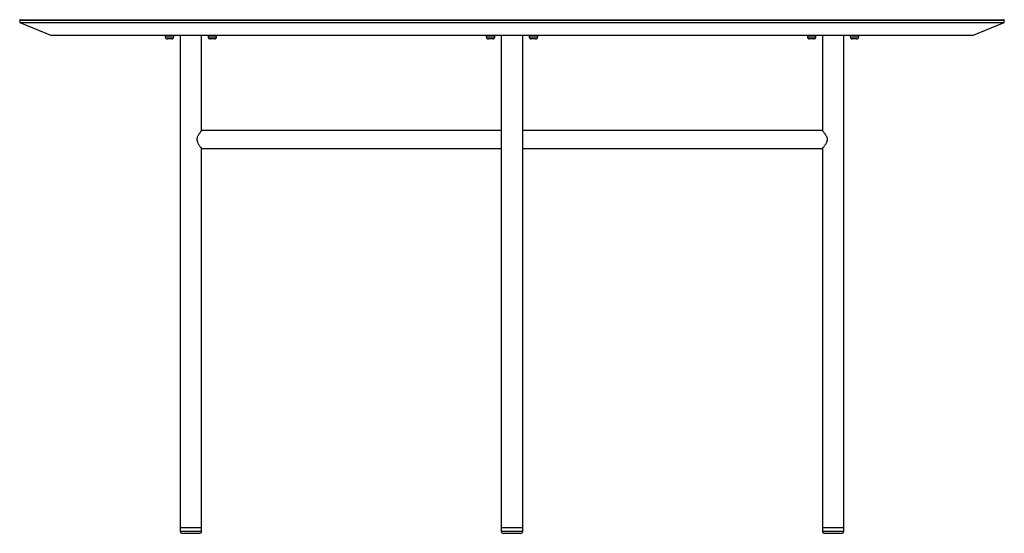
# Paper-space layout '_Back' of a CAD drawing. Header units: millimetres. Extents: x -586 to 794, y -553 to 167.
import ezdxf

# ---------------------------------------------------------------- set-up
doc = ezdxf.new("R2010")
doc.units = ezdxf.units.MM

psp = doc.layouts.new('_Back')

# ---------------------------------------------------------------- linework, layer by layer
at = {"color": 7, "linetype": 'Continuous', "lineweight": 25}
for p, q in [((-586.1, 165.8), (-586.1, 162.8)), ((793.9, 165.8), (-586.1, 165.8)), ((-585.1, 166.8), (792.9, 166.8)), ((793.9, 162.8), (793.9, 165.8)), ((-586.1, 162.8), (-541.6, 144.8)), ((-586.1, 162.8), (793.9, 162.8)), ((749.3, 144.8), (793.9, 162.8)), ((749.3, 144.8), (-541.6, 144.8)), ((-382.1, 144.8), (-382.1, 142.8)), ((-382.1, 142.8), (-370.1, 142.8)), ((-373.1, 139.8), (-379.1, 139.8)), ((-370.1, 142.8), (-370.1, 144.8)), ((-361.1, 144.8), (-361.1, -550.3)), ((-331.1, 11.2), (-331.1, 144.8)), ((-322.1, 144.8), (-322.1, 142.8)), ((-322.1, 142.8), (-310.1, 142.8)), ((-313.1, 139.8), (-319.1, 139.8)), ((-310.1, 142.8), (-310.1, 144.8)), ((67.9, 144.8), (67.9, 142.8)), ((67.9, 142.8), (79.9, 142.8)), ((76.9, 139.8), (70.9, 139.8)), ((79.9, 142.8), (79.9, 144.8)), ((88.9, 144.8), (88.9, -550.3)), ((118.9, -550.3), (118.9, 144.8)), ((127.9, 144.8), (127.9, 142.8)), ((127.9, 142.8), (139.9, 142.8)), ((136.9, 139.8), (130.9, 139.8)), ((139.9, 142.8), (139.9, 144.8)), ((517.9, 144.8), (517.9, 142.8)), ((517.9, 142.8), (529.9, 142.8)), ((526.9, 139.8), (520.9, 139.8)), ((529.9, 142.8), (529.9, 144.8)), ((538.9, 144.8), (538.9, 11.2)), ((568.9, -550.3), (568.9, 144.8)), ((577.9, 144.8), (577.9, 142.8)), ((577.9, 142.8), (589.9, 142.8)), ((586.9, 139.8), (580.9, 139.8)), ((589.9, 142.8), (589.9, 144.8)), ((88.9, 11.3), (-331.2, 11.3)), ((539, 11.3), (118.9, 11.3)), ((-331.2, -13.7), (88.9, -13.7)), ((-331.1, -550.3), (-331.1, -13.5)), ((118.9, -13.7), (539, -13.7)), ((538.9, -13.5), (538.9, -550.3)), ((-361.1, -545.2), (-331.1, -545.2)), ((-361.1, -550.3), (-331.1, -550.3)), ((88.9, -545.2), (118.9, -545.2)), ((88.9, -550.3), (118.9, -550.3)), ((538.9, -545.2), (568.9, -545.2)), ((538.9, -550.3), (568.9, -550.3)), ((-334.1, -553.3), (-358.1, -553.3)), ((115.9, -553.3), (91.9, -553.3)), ((565.9, -553.3), (541.9, -553.3))]:
    psp.add_line(p, q, dxfattribs=at)
for centre, radius, start, end in [((-585.1, 165.8), 1, 90, 180), ((792.9, 165.8), 1, 360, 90), ((-379.1, 142.8), 3, 180, 270), ((-373.1, 142.8), 3, 270, 0), ((-319.1, 142.8), 3, 180, 270), ((-313.1, 142.8), 3, 270, 0), ((70.9, 142.8), 3, 180, 270), ((76.9, 142.8), 3, 270, 0), ((130.9, 142.8), 3, 180, 270), ((136.9, 142.8), 3, 270, 0), ((520.9, 142.8), 3, 180, 270), ((526.9, 142.8), 3, 270, 0), ((580.9, 142.8), 3, 180, 270), ((586.9, 142.8), 3, 270, 360), ((-358.1, -550.3), 3, 180, 270), ((-334.1, -550.3), 3, 270, 360), ((91.9, -550.3), 3, 180, 270), ((115.9, -550.3), 3, 270, 360), ((541.9, -550.3), 3, 180, 270), ((565.9, -550.3), 3, 270, 0)]:
    psp.add_arc(centre, radius, start, end, dxfattribs=at)
for points in [[(-331.2, 11.2), (-331.2, 11.2), (-331.2, 11.3), (-331.9, 10.4), (-333.1, 8.9), (-334.4, 7.1), (-335.6, 5.4), (-336.5, 3.7), (-337.4, 1.8), (-337.9, -0.5), (-337.7, -3.4), (-336.6, -5.9), (-335.3, -8.1), (-334.1, -9.9), (-332.9, -11.4), (-331.9, -12.7), (-331.1, -13.6), (-331.2, -13.6), (-331.2, -13.5)], [(539, 11.2), (539, 11.2), (538.9, 11.3), (539.7, 10.4), (540.9, 8.9), (542.2, 7.1), (543.4, 5.4), (544.3, 3.7), (545.2, 1.8), (545.7, -0.5), (545.5, -3.4), (544.4, -5.9), (543.1, -8.1), (541.9, -9.9), (540.7, -11.4), (539.7, -12.7), (538.9, -13.6), (539, -13.6), (539, -13.5)]]:
    psp.add_open_spline(points, degree=3, knots=[0, 0, 0, 0, 0.045321, 0.122877, 0.207165, 0.268697, 0.332003, 0.377333, 0.423595, 0.484984, 0.546725, 0.624314, 0.684678, 0.746726, 0.808307, 0.872127, 0.955409, 1, 1, 1, 1], dxfattribs=at)

doc.saveas('drawing.dxf')
